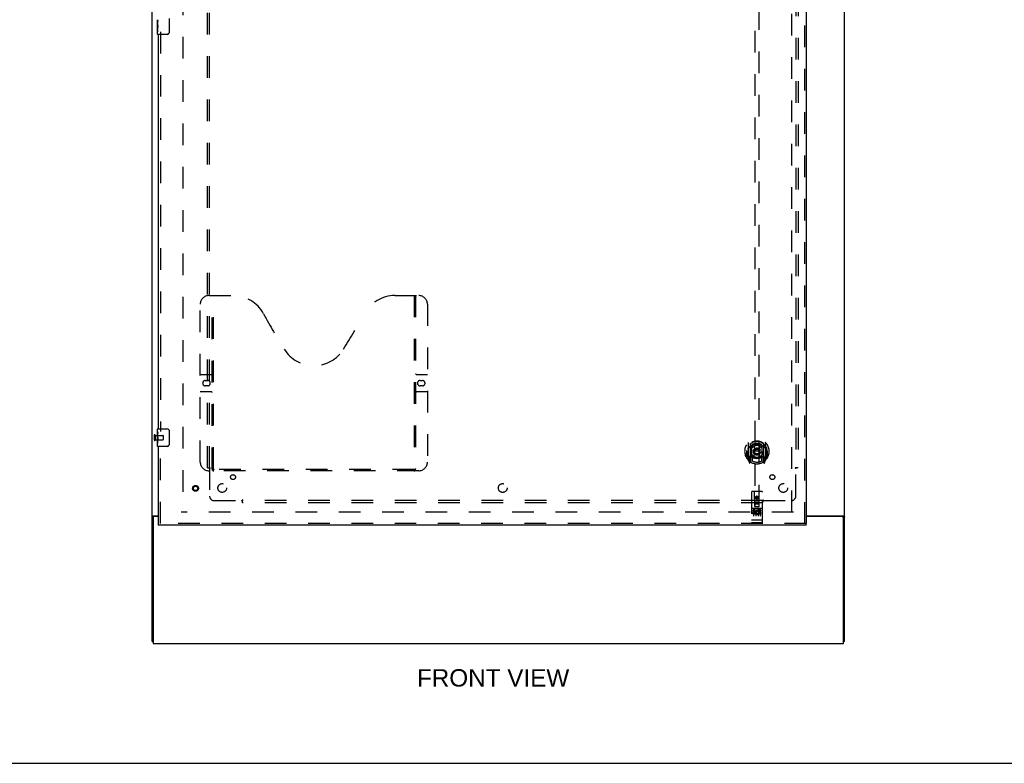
# Model space of a CAD drawing. Header units: inches. Extents: x 0 to 225, y 0 to 145.
# Tile 3 of 14: x 56 to 112, y 0 to 42. Entities that reach past the tile are written whole.
import ezdxf

# ---------------------------------------------------------------- set-up
doc = ezdxf.new("R2010")
doc.units = ezdxf.units.IN
doc.header["$LTSCALE"] = 12.355357
doc.header["$MEASUREMENT"] = 0
doc.linetypes.add('HIDDEN', pattern=[0.2, 0.1, -0.1])
doc.layers.get('0').update_dxf_attribs({"linetype": 'CONTINUOUS'})
for name, color, linetype in [('DEFAULT_2', 8, 'HIDDEN'), ('DIMENSIONS', 7, 'CONTINUOUS'), ('DOOR_ASSEMBLY', 7, 'CONTINUOUS'), ('SUBPANEL', 7, 'CONTINUOUS')]:
    doc.layers.add(name, color=color, linetype=linetype)
doc.styles.get("Standard").update_dxf_attribs({"font": 'arial.ttf'})

msp = doc.modelspace()

# ---------------------------------------------------------------- linework, layer by layer
at = {"color": 7, "linetype": 'Continuous'}
for p, q in [((63.711, 6.956), (63.711, 96.706)), ((103.211, 6.956), (103.211, 96.706)), ((63.809, 14.074), (63.711, 14.074)), ((63.772, 14.112), (64.086, 14.112)), ((64.086, 14.081), (63.836, 14.081)), ((101.024, 14.112), (103.15, 14.112)), ((103.086, 14.081), (101.024, 14.081)), ((103.114, 14.074), (103.211, 14.074)), ((63.774, 14.018), (63.774, 6.831)), ((103.149, 6.831), (103.149, 14.018)), ((63.711, 6.956), (63.774, 6.956)), ((63.774, 6.831), (103.149, 6.831)), ((103.211, 6.956), (103.149, 6.956)), ((0, 0), (224.643, 0))]:
    msp.add_line(p, q, dxfattribs=at)
for points in [[(63.739, 14.097), (63.735, 14.095), (63.732, 14.094), (63.728, 14.092), (63.725, 14.091), (63.722, 14.089), (63.719, 14.087), (63.717, 14.085), (63.715, 14.084), (63.714, 14.082), (63.713, 14.08), (63.712, 14.078), (63.711, 14.076), (63.711, 14.074)], [(63.772, 14.112), (63.769, 14.11), (63.767, 14.109), (63.763, 14.107), (63.76, 14.105), (63.756, 14.103), (63.752, 14.102), (63.748, 14.1), (63.739, 14.097)], [(103.15, 14.112), (103.153, 14.11), (103.155, 14.109), (103.159, 14.107), (103.162, 14.105), (103.166, 14.103), (103.17, 14.102), (103.175, 14.1)], [(103.175, 14.1), (103.183, 14.097), (103.187, 14.095), (103.19, 14.094), (103.194, 14.092), (103.197, 14.091), (103.2, 14.089), (103.203, 14.087), (103.205, 14.085), (103.207, 14.084), (103.208, 14.082), (103.21, 14.08), (103.21, 14.078), (103.211, 14.076), (103.211, 14.074)]]:
    msp.add_lwpolyline(points, dxfattribs=at)
at = {"color": 3, "linetype": 'Continuous'}
for points in [[(63.853, 14.091), (63.848, 14.088), (63.846, 14.087), (63.844, 14.085), (63.842, 14.084), (63.84, 14.082), (63.839, 14.081)], [(63.866, 14.112), (63.867, 14.11), (63.867, 14.108), (63.867, 14.106), (63.866, 14.105), (63.866, 14.103), (63.865, 14.101), (63.864, 14.099), (63.862, 14.098), (63.861, 14.096), (63.859, 14.095), (63.857, 14.093), (63.855, 14.092), (63.853, 14.091)], [(103.056, 14.112), (103.055, 14.11), (103.055, 14.108), (103.056, 14.106), (103.056, 14.105), (103.057, 14.103), (103.057, 14.101), (103.059, 14.099), (103.06, 14.098), (103.062, 14.096), (103.063, 14.095), (103.065, 14.093), (103.067, 14.092), (103.069, 14.091), (103.074, 14.088)], [(103.074, 14.088), (103.076, 14.087), (103.078, 14.085), (103.08, 14.084), (103.082, 14.082), (103.083, 14.081)]]:
    msp.add_lwpolyline(points, dxfattribs=at)
at = {"color": 7, "linetype": 'Continuous'}
for centre, start, end in [((63.836, 14.018), 90, 180), ((103.086, 14.018), 0, 90)]:
    msp.add_arc(centre, 0.0625, start, end, dxfattribs=at)
at = {"layer": 'DEFAULT_2', "color": 8, "linetype": 'HIDDEN'}
for p, q in [((65.461, 93.331), (65.461, 14.331)), ((100.211, 14.331), (100.211, 93.331)), ((63.836, 18.723), (63.836, 18.439)), ((63.879, 18.723), (63.879, 18.439)), ((63.879, 18.705), (64.326, 18.705)), ((64.336, 18.695), (64.336, 18.467)), ((63.879, 18.457), (64.326, 18.457)), ((100.305, 14.331), (65.367, 14.331))]:
    msp.add_line(p, q, dxfattribs=at)
for centre, radius, start, end in [((63.858, 18.723), 0.0215, 0, 180), ((64.326, 18.695), 0.01, 0, 90), ((63.858, 18.439), 0.0215, 180, 360), ((64.326, 18.467), 0.01, 270, 360)]:
    msp.add_arc(centre, radius, start, end, dxfattribs=at)
at = {"layer": 'DOOR_ASSEMBLY', "color": 8, "linetype": 'HIDDEN'}
for p, q in [((100.92, 93.977), (100.92, 13.685)), ((98.086, 51.66), (98.086, 14.658)), ((98.336, 14.658), (98.336, 51.66)), ((64.19, 41.736), (64.19, 18.926)), ((66.96, 26.685), (68.315, 26.685)), ((67.135, 16.775), (67.135, 26.685)), ((67.215, 16.805), (67.215, 26.685)), ((77.565, 26.685), (78.92, 26.685)), ((78.665, 26.685), (78.665, 16.805)), ((78.745, 26.685), (78.745, 16.775)), ((66.46, 17.185), (66.46, 26.185)), ((79.42, 26.185), (79.42, 17.185)), ((66.46, 22.185), (67.095, 22.185)), ((78.785, 22.185), (79.42, 22.185)), ((66.747, 21.835), (66.884, 21.835)), ((66.884, 21.535), (66.747, 21.535)), ((78.997, 21.835), (79.134, 21.835)), ((79.134, 21.535), (78.997, 21.535)), ((67.095, 21.185), (66.46, 21.185)), ((79.42, 21.185), (78.785, 21.185)), ((64.19, 13.685), (64.19, 18.236)), ((97.711, 18.286), (97.711, 17.319)), ((97.829, 18.232), (97.829, 17.216)), ((97.836, 18.207), (97.836, 17.204)), ((97.929, 17.484), (97.929, 18.115)), ((97.936, 18.168), (97.936, 18.065)), ((98.048, 18.142), (98.079, 17.802)), ((98.374, 18.142), (98.344, 17.802)), ((98.486, 18.065), (98.486, 18.168)), ((98.494, 18.115), (98.494, 17.484)), ((98.586, 18.207), (98.586, 17.204)), ((98.594, 18.232), (98.594, 17.216)), ((98.711, 17.319), (98.711, 18.286)), ((97.629, 17.802), (97.644, 17.802)), ((97.629, 17.802), (97.629, 17.414)), ((97.636, 17.849), (97.636, 17.852)), ((97.636, 17.391), (97.636, 17.849)), ((97.829, 17.473), (97.769, 17.473)), ((97.769, 17.473), (97.769, 17.323)), ((97.839, 17.436), (97.839, 17.229)), ((97.929, 17.474), (97.856, 17.474)), ((97.924, 17.456), (97.859, 17.456)), ((97.936, 17.504), (97.936, 17.251)), ((98.048, 17.458), (98.079, 17.802)), ((98.344, 17.802), (98.079, 17.802)), ((98.374, 17.458), (98.344, 17.802)), ((98.486, 17.251), (98.486, 17.504)), ((98.566, 17.474), (98.494, 17.474)), ((98.564, 17.456), (98.498, 17.456)), ((98.584, 17.229), (98.584, 17.436)), ((98.654, 17.473), (98.594, 17.473)), ((98.654, 17.323), (98.654, 17.473)), ((98.794, 17.802), (98.779, 17.802)), ((98.786, 17.849), (98.786, 17.852)), ((98.786, 17.391), (98.786, 17.849)), ((98.794, 17.802), (98.794, 17.414)), ((97.715, 17.308), (97.786, 17.132)), ((97.769, 17.323), (97.836, 17.323)), ((97.806, 17.377), (97.777, 17.331)), ((97.807, 17.213), (97.812, 17.21)), ((97.814, 17.135), (97.829, 17.216)), ((97.906, 17.154), (97.836, 17.263)), ((98.586, 17.263), (98.516, 17.154)), ((98.586, 17.323), (98.654, 17.323)), ((98.594, 17.216), (98.608, 17.135)), ((98.614, 17.212), (98.615, 17.213)), ((98.615, 17.213), (98.615, 17.213)), ((98.615, 17.213), (98.615, 17.213)), ((98.645, 17.331), (98.616, 17.377)), ((98.636, 17.132), (98.707, 17.308)), ((78.92, 16.685), (66.96, 16.685)), ((78.661, 16.765), (67.219, 16.765)), ((97.899, 15.468), (97.899, 13.743)), ((98.494, 15.498), (97.929, 15.498)), ((98.085, 14.658), (98.081, 15.468)), ((98.211, 15.231), (98.149, 15.195)), ((98.149, 15.195), (98.159, 15.189)), ((98.149, 15.195), (98.149, 15.123)), ((98.211, 15.219), (98.159, 15.189)), ((98.159, 15.189), (98.159, 15.128)), ((98.274, 15.195), (98.211, 15.231)), ((98.211, 15.231), (98.211, 15.219)), ((98.264, 15.189), (98.211, 15.219)), ((98.274, 15.195), (98.264, 15.189)), ((98.264, 15.128), (98.264, 15.189)), ((98.274, 15.123), (98.274, 15.195)), ((98.338, 14.658), (98.341, 15.468)), ((98.524, 13.743), (98.524, 15.468)), ((98.084, 14.908), (98.339, 14.908)), ((98.085, 14.658), (98.086, 14.658)), ((98.086, 14.658), (98.336, 14.658)), ((98.296, 14.783), (98.126, 14.783)), ((98.149, 15.123), (98.159, 15.128)), ((98.149, 15.123), (98.211, 15.086)), ((98.159, 15.128), (98.211, 15.098)), ((98.211, 15.098), (98.264, 15.128)), ((98.211, 15.086), (98.274, 15.123)), ((98.211, 15.086), (98.211, 15.098)), ((98.274, 15.123), (98.264, 15.128)), ((98.336, 14.658), (98.338, 14.658)), ((98.494, 14.541), (97.929, 14.541)), ((98.067, 14.419), (97.974, 14.419)), ((97.974, 14.419), (97.974, 14.377)), ((98.067, 14.377), (97.974, 14.377)), ((98, 14.525), (98.172, 14.525)), ((98.024, 14.41), (98.024, 14.104)), ((98.071, 14.333), (98.024, 14.333)), ((98.067, 14.292), (98.038, 14.292)), ((98.131, 14.249), (98.038, 14.249)), ((98.131, 14.206), (98.038, 14.206)), ((98.131, 14.249), (98.131, 14.206)), ((98.149, 14.41), (98.149, 14.104)), ((98.25, 14.525), (98.422, 14.525)), ((98.262, 14.254), (98.279, 14.215)), ((98.274, 14.41), (98.274, 14.104)), ((98.287, 14.384), (98.274, 14.365)), ((98.283, 14.409), (98.287, 14.407)), ((98.443, 14.419), (98.287, 14.419)), ((98.287, 14.419), (98.287, 14.407)), ((98.287, 14.384), (98.287, 14.206)), ((98.443, 14.206), (98.287, 14.206)), ((98.443, 14.377), (98.329, 14.377)), ((98.329, 14.377), (98.329, 14.333)), ((98.422, 14.333), (98.329, 14.333)), ((98.422, 14.291), (98.329, 14.291)), ((98.329, 14.291), (98.329, 14.249)), ((98.443, 14.249), (98.329, 14.249)), ((98.399, 14.41), (98.399, 14.104)), ((98.422, 14.333), (98.422, 14.291)), ((98.443, 14.419), (98.443, 14.377)), ((98.443, 14.249), (98.443, 14.206)), ((101.024, 13.685), (64.086, 13.685)), ((97.916, 13.872), (97.915, 13.872)), ((97.917, 13.872), (97.916, 13.872)), ((97.918, 13.872), (97.917, 13.872)), ((97.917, 13.872), (97.917, 13.872)), ((97.919, 13.872), (97.918, 13.872)), ((97.92, 13.872), (97.919, 13.872)), ((97.921, 13.872), (97.92, 13.872)), ((97.922, 13.871), (97.921, 13.872)), ((97.921, 13.872), (97.921, 13.872)), ((97.923, 13.871), (97.922, 13.871)), ((97.924, 13.871), (97.923, 13.871)), ((97.925, 13.871), (97.924, 13.871)), ((97.926, 13.871), (97.925, 13.871)), ((97.927, 13.871), (97.926, 13.871)), ((97.926, 13.871), (97.926, 13.871)), ((97.928, 13.871), (97.927, 13.871)), ((98.494, 13.871), (97.928, 13.871)), ((98.494, 13.713), (97.929, 13.713)), ((98.494, 13.871), (98.495, 13.871)), ((98.494, 13.871), (98.494, 13.871)), ((98.495, 13.871), (98.496, 13.871)), ((98.496, 13.871), (98.497, 13.871)), ((98.497, 13.871), (98.498, 13.871)), ((98.499, 13.871), (98.5, 13.871)), ((98.5, 13.871), (98.501, 13.872)), ((98.501, 13.872), (98.502, 13.872)), ((98.501, 13.872), (98.501, 13.872)), ((98.502, 13.872), (98.503, 13.872)), ((98.503, 13.872), (98.504, 13.872)), ((98.504, 13.872), (98.505, 13.872)), ((98.505, 13.872), (98.506, 13.872)), ((98.505, 13.872), (98.505, 13.872)), ((98.506, 13.872), (98.507, 13.872)), ((98.507, 13.872), (98.508, 13.872))]:
    msp.add_line(p, q, dxfattribs=at)
at = {"layer": 'DOOR_ASSEMBLY', "color": 3, "linetype": 'Continuous'}
for p, q in [((101.024, 93.977), (101.024, 13.685)), ((64.086, 19.081), (64.086, 41.581)), ((64.086, 13.685), (64.086, 18.081)), ((101.024, 13.581), (64.086, 13.581))]:
    msp.add_line(p, q, dxfattribs=at)
at = {"layer": 'DOOR_ASSEMBLY', "color": 7, "linetype": 'Continuous'}
for p, q in [((64.026, 42.162), (64.026, 42.419)), ((64.032, 42.364), (64.026, 42.364)), ((64.026, 42.196), (64.033, 42.196)), ((64.026, 41.596), (64.026, 42.16)), ((64.028, 42.133), (64.026, 42.133)), ((64.027, 42.135), (64.029, 42.113)), ((64.033, 42.196), (64.033, 42.332)), ((64.681, 42.481), (64.681, 41.681)), ((64.026, 42.001), (64.032, 42.001)), ((64.026, 41.965), (64.033, 41.965)), ((64.026, 41.902), (64.033, 41.902)), ((64.026, 41.735), (64.033, 41.735)), ((64.033, 41.735), (64.033, 41.965)), ((64.581, 41.581), (64.041, 41.581)), ((64.026, 18.92), (64.026, 19.066)), ((64.026, 18.662), (64.026, 18.919)), ((64.032, 18.864), (64.026, 18.864)), ((64.026, 18.696), (64.033, 18.696)), ((64.026, 18.096), (64.026, 18.66)), ((64.028, 18.633), (64.026, 18.633)), ((64.027, 18.635), (64.029, 18.613)), ((64.033, 18.696), (64.033, 18.832)), ((64.041, 19.081), (64.581, 19.081)), ((64.681, 18.981), (64.681, 18.181)), ((64.026, 18.501), (64.032, 18.501)), ((64.026, 18.465), (64.033, 18.465)), ((64.026, 18.402), (64.033, 18.402)), ((64.026, 18.235), (64.033, 18.235)), ((64.033, 18.235), (64.033, 18.465)), ((64.581, 18.081), (64.041, 18.081)), ((64.086, 13.581), (64.086, 13.685)), ((101.024, 13.581), (101.024, 13.685))]:
    msp.add_line(p, q, dxfattribs=at)
for points in [[(64.026, 42.42), (64.026, 42.416), (64.027, 42.412), (64.027, 42.406), (64.029, 42.393)], [(64.026, 42.162), (64.026, 42.154), (64.027, 42.145), (64.027, 42.135)], [(64.029, 42.393), (64.03, 42.386), (64.031, 42.377), (64.031, 42.369)], [(64.031, 42.369), (64.032, 42.36), (64.033, 42.351), (64.033, 42.342), (64.033, 42.332)], [(64.029, 42.113), (64.03, 42.101), (64.031, 42.089), (64.032, 42.077), (64.033, 42.064), (64.033, 42.052), (64.033, 42.039), (64.033, 42.026), (64.033, 42.013), (64.032, 42.001), (64.031, 41.988), (64.03, 41.976)], [(64.681, 41.681), (64.681, 41.674), (64.68, 41.668), (64.679, 41.662), (64.678, 41.656), (64.676, 41.65), (64.674, 41.645)], [(64.026, 18.92), (64.026, 18.916), (64.027, 18.912), (64.027, 18.906), (64.029, 18.893)], [(64.026, 18.662), (64.026, 18.654), (64.027, 18.645), (64.027, 18.635)], [(64.029, 18.893), (64.03, 18.886), (64.031, 18.877), (64.031, 18.869)], [(64.029, 18.613), (64.03, 18.601), (64.031, 18.589), (64.032, 18.577), (64.033, 18.564), (64.033, 18.552), (64.033, 18.539), (64.033, 18.526), (64.033, 18.513), (64.032, 18.501), (64.031, 18.488), (64.03, 18.476)], [(64.031, 18.869), (64.032, 18.86), (64.033, 18.851), (64.033, 18.842), (64.033, 18.832)], [(64.674, 19.017), (64.676, 19.011), (64.678, 19.005), (64.679, 18.999), (64.68, 18.993), (64.681, 18.987), (64.681, 18.981)], [(64.681, 18.181), (64.681, 18.174), (64.68, 18.168), (64.679, 18.162), (64.678, 18.156), (64.676, 18.15), (64.674, 18.145)]]:
    msp.add_lwpolyline(points, dxfattribs=at)
at = {"layer": 'DOOR_ASSEMBLY', "color": 8, "linetype": 'HIDDEN'}
for points in [[(97.757, 18.017), (97.755, 18.016), (97.754, 18.015), (97.752, 18.013), (97.751, 18.012), (97.749, 18.01), (97.747, 18.009), (97.746, 18.007), (97.744, 18.005), (97.742, 18.003), (97.74, 18.002), (97.738, 18), (97.737, 17.998), (97.735, 17.996), (97.733, 17.993), (97.731, 17.991), (97.729, 17.989), (97.727, 17.986), (97.725, 17.984), (97.723, 17.981), (97.72, 17.978), (97.718, 17.976), (97.716, 17.973), (97.714, 17.969), (97.711, 17.966), (97.709, 17.963), (97.706, 17.959), (97.704, 17.956), (97.701, 17.952), (97.699, 17.948), (97.696, 17.944), (97.693, 17.94), (97.691, 17.935), (97.688, 17.931), (97.685, 17.926), (97.682, 17.921), (97.679, 17.916)], [(98.023, 18.159), (98.029, 18.161), (98.034, 18.162), (98.039, 18.163), (98.045, 18.165), (98.05, 18.166), (98.056, 18.167), (98.061, 18.169), (98.067, 18.17), (98.072, 18.171), (98.078, 18.172), (98.083, 18.173), (98.089, 18.174), (98.094, 18.175), (98.1, 18.176), (98.105, 18.177), (98.111, 18.178), (98.116, 18.178), (98.122, 18.179), (98.127, 18.18), (98.133, 18.18), (98.138, 18.181), (98.144, 18.182), (98.15, 18.182), (98.155, 18.183), (98.161, 18.183), (98.166, 18.183), (98.172, 18.184), (98.178, 18.184), (98.183, 18.184), (98.189, 18.184), (98.194, 18.185), (98.2, 18.185), (98.205, 18.185), (98.211, 18.185), (98.217, 18.185), (98.222, 18.185), (98.228, 18.185), (98.233, 18.184), (98.239, 18.184), (98.245, 18.184), (98.25, 18.184), (98.256, 18.183), (98.261, 18.183), (98.267, 18.183), (98.273, 18.182), (98.278, 18.182), (98.284, 18.181), (98.289, 18.18), (98.295, 18.18), (98.3, 18.179), (98.306, 18.178), (98.311, 18.178), (98.317, 18.177), (98.323, 18.176), (98.328, 18.175), (98.334, 18.174), (98.339, 18.173), (98.345, 18.172), (98.35, 18.171), (98.356, 18.17), (98.361, 18.169), (98.366, 18.167), (98.372, 18.166), (98.377, 18.165), (98.383, 18.163), (98.388, 18.162), (98.394, 18.161), (98.399, 18.159)], [(98.744, 17.916), (98.74, 17.921), (98.737, 17.926), (98.734, 17.931), (98.732, 17.935), (98.729, 17.94), (98.726, 17.944), (98.723, 17.948), (98.721, 17.952), (98.718, 17.956), (98.716, 17.959), (98.713, 17.963), (98.711, 17.966), (98.709, 17.969), (98.706, 17.973), (98.704, 17.975), (98.702, 17.978), (98.7, 17.981), (98.697, 17.984), (98.695, 17.986), (98.693, 17.989), (98.691, 17.991), (98.689, 17.993), (98.687, 17.996), (98.686, 17.998), (98.684, 18), (98.682, 18.002), (98.68, 18.003), (98.678, 18.005), (98.677, 18.007), (98.675, 18.009), (98.673, 18.01), (98.672, 18.012), (98.67, 18.013), (98.668, 18.015), (98.667, 18.016), (98.665, 18.017)], [(67.125, 16.805), (67.141, 16.794), (67.157, 16.784), (67.173, 16.776), (67.189, 16.77), (67.204, 16.766), (67.219, 16.765)], [(78.661, 16.765), (78.676, 16.766), (78.692, 16.77), (78.707, 16.776), (78.723, 16.784), (78.739, 16.794), (78.755, 16.805)], [(97.994, 14.524), (97.994, 14.524), (97.994, 14.524), (97.994, 14.524), (97.994, 14.524), (97.994, 14.524), (97.994, 14.524), (97.994, 14.524), (97.994, 14.524), (97.994, 14.524), (97.995, 14.525), (97.995, 14.525), (97.995, 14.525), (97.995, 14.525), (97.995, 14.525), (97.995, 14.525), (97.995, 14.525), (97.995, 14.525), (97.995, 14.525), (97.996, 14.525), (97.996, 14.525), (97.996, 14.525), (97.996, 14.525), (97.996, 14.525), (97.996, 14.525), (97.996, 14.525), (97.997, 14.525), (97.997, 14.525), (97.997, 14.525), (97.997, 14.525), (97.997, 14.525), (97.997, 14.525), (97.997, 14.525), (97.998, 14.525), (97.998, 14.525), (97.998, 14.525), (97.998, 14.525), (97.998, 14.525), (97.999, 14.525), (97.999, 14.525), (97.999, 14.525), (97.999, 14.525), (97.999, 14.525), (98, 14.525), (98, 14.525), (98, 14.525)], [(98.172, 14.525), (98.172, 14.525), (98.172, 14.525), (98.173, 14.525), (98.173, 14.525), (98.173, 14.525), (98.173, 14.525), (98.173, 14.525), (98.174, 14.525), (98.174, 14.525), (98.174, 14.525), (98.174, 14.525), (98.174, 14.525), (98.174, 14.525), (98.175, 14.525), (98.175, 14.525), (98.175, 14.525), (98.175, 14.525), (98.175, 14.525), (98.175, 14.525), (98.176, 14.525), (98.176, 14.525), (98.176, 14.525), (98.176, 14.525), (98.176, 14.525), (98.176, 14.525), (98.176, 14.525), (98.177, 14.525), (98.177, 14.525), (98.177, 14.525), (98.177, 14.525), (98.177, 14.525), (98.177, 14.525), (98.177, 14.525), (98.177, 14.525), (98.178, 14.525), (98.178, 14.525), (98.178, 14.524), (98.178, 14.524), (98.178, 14.524), (98.178, 14.524), (98.178, 14.524), (98.178, 14.524), (98.178, 14.524), (98.178, 14.524), (98.178, 14.524), (98.179, 14.524)], [(98.244, 14.524), (98.244, 14.524), (98.244, 14.524), (98.244, 14.524), (98.244, 14.524), (98.244, 14.524), (98.244, 14.524), (98.244, 14.524), (98.244, 14.524), (98.244, 14.524), (98.245, 14.525), (98.245, 14.525), (98.245, 14.525), (98.245, 14.525), (98.245, 14.525), (98.245, 14.525), (98.245, 14.525), (98.245, 14.525), (98.245, 14.525), (98.246, 14.525), (98.246, 14.525), (98.246, 14.525), (98.246, 14.525), (98.246, 14.525), (98.246, 14.525), (98.246, 14.525), (98.247, 14.525), (98.247, 14.525), (98.247, 14.525), (98.247, 14.525), (98.247, 14.525), (98.247, 14.525), (98.247, 14.525), (98.248, 14.525), (98.248, 14.525), (98.248, 14.525), (98.248, 14.525), (98.248, 14.525), (98.249, 14.525), (98.249, 14.525), (98.249, 14.525), (98.249, 14.525), (98.249, 14.525), (98.25, 14.525), (98.25, 14.525), (98.25, 14.525)], [(98.422, 14.525), (98.422, 14.525), (98.422, 14.525), (98.423, 14.525), (98.423, 14.525), (98.423, 14.525), (98.423, 14.525), (98.423, 14.525), (98.424, 14.525), (98.424, 14.525), (98.424, 14.525), (98.424, 14.525), (98.424, 14.525), (98.425, 14.525), (98.425, 14.525), (98.425, 14.525), (98.425, 14.525), (98.425, 14.525), (98.425, 14.525), (98.425, 14.525), (98.426, 14.525), (98.426, 14.525), (98.426, 14.525), (98.426, 14.525), (98.426, 14.525), (98.426, 14.525), (98.426, 14.525), (98.427, 14.525), (98.427, 14.525), (98.427, 14.525), (98.427, 14.525), (98.427, 14.525), (98.427, 14.525), (98.427, 14.525), (98.427, 14.525), (98.428, 14.525), (98.428, 14.525), (98.428, 14.524), (98.428, 14.524), (98.428, 14.524), (98.428, 14.524), (98.428, 14.524), (98.428, 14.524), (98.428, 14.524), (98.428, 14.524), (98.428, 14.524), (98.429, 14.524)], [(97.915, 13.872), (97.914, 13.872), (97.914, 13.872), (97.914, 13.872), (97.913, 13.872), (97.913, 13.872), (97.913, 13.872), (97.912, 13.872), (97.912, 13.873), (97.912, 13.873), (97.911, 13.873), (97.911, 13.873), (97.911, 13.873), (97.91, 13.873), (97.91, 13.873), (97.91, 13.873), (97.909, 13.873), (97.909, 13.873), (97.909, 13.873), (97.908, 13.873), (97.908, 13.873), (97.908, 13.873), (97.907, 13.873), (97.907, 13.874), (97.907, 13.874), (97.906, 13.874), (97.906, 13.874), (97.906, 13.874), (97.906, 13.874), (97.905, 13.874), (97.905, 13.874), (97.905, 13.874), (97.905, 13.874), (97.904, 13.874), (97.904, 13.874), (97.904, 13.875), (97.904, 13.875), (97.903, 13.875), (97.903, 13.875), (97.903, 13.875), (97.903, 13.875), (97.903, 13.875), (97.902, 13.875), (97.902, 13.875), (97.902, 13.875), (97.902, 13.875), (97.902, 13.876), (97.901, 13.876), (97.901, 13.876), (97.901, 13.876), (97.901, 13.876), (97.901, 13.876), (97.901, 13.876), (97.9, 13.876), (97.9, 13.876), (97.9, 13.876), (97.9, 13.876), (97.9, 13.877), (97.9, 13.877), (97.9, 13.877), (97.9, 13.877), (97.899, 13.877), (97.899, 13.877), (97.899, 13.877), (97.899, 13.877), (97.899, 13.877), (97.899, 13.877), (97.899, 13.878), (97.899, 13.878), (97.899, 13.878), (97.899, 13.878), (97.899, 13.878), (97.899, 13.878), (97.899, 13.878), (97.899, 13.878), (97.899, 13.878), (97.899, 13.879), (97.899, 13.879), (97.899, 13.879)], [(98.498, 13.871), (98.498, 13.871), (98.499, 13.871)], [(98.508, 13.872), (98.508, 13.872), (98.508, 13.872), (98.509, 13.872), (98.509, 13.872), (98.51, 13.872), (98.51, 13.872), (98.51, 13.873), (98.511, 13.873), (98.511, 13.873), (98.511, 13.873), (98.512, 13.873), (98.512, 13.873), (98.512, 13.873), (98.513, 13.873), (98.513, 13.873), (98.513, 13.873), (98.514, 13.873), (98.514, 13.873), (98.514, 13.873), (98.514, 13.873), (98.515, 13.873), (98.515, 13.874), (98.515, 13.874), (98.516, 13.874), (98.516, 13.874), (98.516, 13.874), (98.517, 13.874), (98.517, 13.874), (98.517, 13.874), (98.517, 13.874), (98.518, 13.874), (98.518, 13.874), (98.518, 13.874), (98.518, 13.875), (98.519, 13.875), (98.519, 13.875), (98.519, 13.875), (98.519, 13.875), (98.519, 13.875), (98.52, 13.875), (98.52, 13.875), (98.52, 13.875), (98.52, 13.875), (98.52, 13.875), (98.521, 13.876), (98.521, 13.876), (98.521, 13.876), (98.521, 13.876), (98.521, 13.876), (98.521, 13.876), (98.522, 13.876), (98.522, 13.876), (98.522, 13.876), (98.522, 13.876), (98.522, 13.876), (98.522, 13.877), (98.522, 13.877), (98.523, 13.877), (98.523, 13.877), (98.523, 13.877), (98.523, 13.877), (98.523, 13.877), (98.523, 13.877), (98.523, 13.877), (98.523, 13.877), (98.523, 13.878), (98.523, 13.878), (98.523, 13.878), (98.523, 13.878), (98.523, 13.878), (98.523, 13.878), (98.524, 13.878), (98.524, 13.878), (98.524, 13.878), (98.524, 13.879), (98.524, 13.879), (98.524, 13.879)]]:
    msp.add_lwpolyline(points, dxfattribs=at)
for centre, radius in [((98.211, 17.784), 0.35), ((98.211, 17.784), 0.335), ((98.211, 17.784), 0.205), ((98.211, 17.784), 0.133), ((66.19, 15.685), 0.164), ((66.19, 15.685), 0.124), ((98.211, 15.158), 0.085), ((98.211, 15.158), 0.0845)]:
    msp.add_circle(centre, radius, dxfattribs=at)
at = {"layer": 'DOOR_ASSEMBLY', "color": 7, "linetype": 'Continuous'}
for centre, radius, start, end in [((64.041, 41.596), 0.015, 180, 270), ((64.581, 41.681), 0.1, 270, 338.8001), ((64.041, 19.066), 0.015, 90, 180), ((64.581, 18.981), 0.1, 21.1999, 90), ((64.041, 18.096), 0.015, 180, 270), ((64.581, 18.181), 0.1, 270, 338.8001)]:
    msp.add_arc(centre, radius, start, end, dxfattribs=at)
at = {"layer": 'DOOR_ASSEMBLY', "color": 8, "linetype": 'HIDDEN'}
for centre, radius, start, end in [((66.96, 26.185), 0.5, 90, 180), ((68.315, 24.685), 2, 28.4813, 90), ((77.565, 24.685), 2, 90, 151.5187), ((78.92, 26.185), 0.5, 0, 90), ((104.623, 44.383), 39.307, 208.4813, 211.8705), ((41.257, 44.383), 39.307, 328.1295, 331.5187), ((72.94, 24.685), 2, 211.8705, 328.1295), ((67.095, 22.225), 0.04, 270, 360), ((78.785, 22.225), 0.04, 180, 270), ((66.747, 21.685), 0.15, 90, 270), ((66.884, 21.685), 0.15, 270, 90), ((78.997, 21.685), 0.15, 90, 270), ((79.134, 21.685), 0.15, 270, 90), ((67.095, 21.145), 0.04, 0, 90), ((78.785, 21.145), 0.04, 90, 180), ((98.211, 17.802), 0.7, 305.5126, 234.4874), ((98.211, 17.8), 0.583, 0.2464, 179.7536), ((98.211, 17.774), 0.58, 7.6622, 172.3378), ((97.726, 18.286), 0.015, 135.0748, 180), ((98.211, 17.485), 0.7, 49.529, 130.471), ((97.844, 18.232), 0.015, 130.3587, 180), ((97.856, 18.207), 0.02, 129.3378, 179.9984), ((97.944, 18.115), 0.015, 112.9863, 180), ((98.211, 17.774), 0.48, 55.0461, 124.9539), ((97.966, 18.065), 0.03, 180, 311.1261), ((98.211, 17.784), 0.343, 48.8739, 131.1261), ((98.029, 18.14), 0.02, 5.0796, 105.5752), ((98.394, 18.14), 0.02, 74.4248, 174.9204), ((98.456, 18.065), 0.03, 228.8739, 360), ((98.479, 18.115), 0.015, 0, 67.0137), ((98.566, 18.207), 0.02, 0, 50.6594), ((98.579, 18.232), 0.015, 0, 49.6413), ((98.696, 18.286), 0.015, 0, 44.9252), ((97.656, 17.849), 0.02, 172.3378, 180), ((98.211, 18.115), 0.7, 233.2319, 306.7681), ((97.648, 17.478), 0.188, 327.3208, 360), ((97.856, 17.454), 0.02, 90, 180), ((97.859, 17.436), 0.02, 90, 180), ((97.924, 17.436), 0.02, 66.536, 90), ((97.944, 17.484), 0.015, 180, 247.0137), ((98.211, 18.097), 0.7, 246.536, 293.464), ((97.966, 17.504), 0.03, 48.8739, 180), ((98.211, 17.784), 0.343, 228.8739, 311.1261), ((98.028, 17.46), 0.02, 254.3869, 354.9204), ((98.394, 17.46), 0.02, 185.0796, 285.6131), ((98.456, 17.504), 0.03, 0, 131.1261), ((98.479, 17.484), 0.015, 292.9863, 360), ((98.498, 17.436), 0.02, 90, 113.464), ((98.564, 17.436), 0.02, 0, 90), ((98.566, 17.454), 0.02, 0, 90), ((98.774, 17.478), 0.188, 180, 212.6792), ((98.766, 17.849), 0.02, 0, 7.6622), ((66.96, 17.185), 0.5, 180, 270), ((78.92, 17.185), 0.5, 270, 360), ((97.656, 17.391), 0.02, 180, 215.2961), ((98.211, 17.784), 0.7, 215.2961, 324.7039), ((97.726, 17.319), 0.015, 180, 224.9252), ((97.781, 17.328), 0.005, 147.3208, 270), ((97.8, 17.138), 0.015, 201.8041, 350), ((97.816, 17.249), 0.02, 234.4874, 360), ((97.819, 17.229), 0.02, 234.7457, 360), ((97.856, 17.204), 0.02, 180, 238.5295), ((98.211, 17.784), 0.6, 242.7204, 297.2796), ((98.566, 17.204), 0.02, 301.4688, 359.9992), ((98.604, 17.229), 0.02, 180, 305.2543), ((98.606, 17.249), 0.02, 180, 305.5126), ((98.623, 17.138), 0.015, 190, 338.1959), ((98.641, 17.328), 0.005, 270, 32.6792), ((98.696, 17.319), 0.015, 315.0748, 360), ((98.766, 17.391), 0.02, 324.7039, 360), ((67.225, 16.775), 0.09, 180, 270), ((67.255, 16.805), 0.04, 180, 270), ((78.625, 16.805), 0.04, 270, 360), ((78.655, 16.775), 0.09, 270, 360), ((97.929, 15.468), 0.03, 90, 180), ((98.051, 15.468), 0.03, 0, 90), ((98.371, 15.468), 0.03, 90, 180), ((98.494, 15.468), 0.03, 0, 90), ((98.126, 14.743), 0.04, 90, 180), ((98.126, 14.698), 0.04, 180, 270), ((98.296, 14.743), 0.04, 0, 90), ((98.296, 14.698), 0.04, 270, 360), ((97.929, 14.571), 0.03, 180, 270), ((98.038, 14.27), 0.0644, 102.2995, 270.0775), ((98.038, 14.27), 0.0219, 89.9011, 270), ((98.067, 14.356), 0.0635, 270, 90), ((98.067, 14.355), 0.0219, 280.307, 90), ((98.237, 14.313), 0.107, 64.2636, 293.4027), ((98.237, 14.313), 0.0639, 54.8895, 293.4026), ((98.494, 14.571), 0.03, 270, 360), ((97.929, 13.743), 0.03, 180, 270), ((98.494, 13.743), 0.03, 270, 360)]:
    msp.add_arc(centre, radius, start, end, dxfattribs=at)
at = {"layer": 'DOOR_ASSEMBLY', "color": 7, "linetype": 'Continuous'}
for centre in [(64.289, 41.997), (64.289, 18.497)]:
    msp.add_ellipse(centre, major_axis=(0.263, 0), ratio=0.432808, start_param=3.141593, end_param=3.321581, dxfattribs=at)
at = {"layer": 'SUBPANEL', "color": 8, "linetype": 'HIDDEN'}
for p, q in [((66.867, 16.862), (66.867, 90.8)), ((66.992, 16.862), (66.992, 90.8)), ((100.43, 90.8), (100.43, 16.862)), ((100.555, 90.8), (100.555, 16.862)), ((66.867, 16.862), (66.954, 16.862)), ((66.954, 16.862), (67.033, 16.862)), ((100.468, 16.862), (100.389, 16.862)), ((100.555, 16.862), (100.468, 16.862)), ((66.974, 16.845), (66.98, 16.839)), ((66.992, 16.827), (66.992, 15.237)), ((100.43, 15.237), (100.43, 16.827)), ((67.242, 14.987), (68.832, 14.987)), ((68.867, 14.949), (68.867, 15.028)), ((98.555, 14.987), (68.867, 14.987)), ((68.867, 14.862), (68.867, 14.949)), ((98.555, 14.862), (68.867, 14.862)), ((98.555, 14.949), (98.555, 15.028)), ((98.555, 14.862), (98.555, 14.949)), ((98.572, 14.968), (98.578, 14.975)), ((98.59, 14.987), (100.18, 14.987))]:
    msp.add_line(p, q, dxfattribs=at)
for points in [[(66.954, 16.862), (66.956, 16.86), (66.958, 16.859), (66.96, 16.857), (66.962, 16.856), (66.964, 16.854), (66.966, 16.853), (66.967, 16.851), (66.969, 16.85), (66.971, 16.848), (66.972, 16.847), (66.974, 16.845)], [(67.033, 16.862), (67.033, 16.86), (67.032, 16.859), (67.031, 16.857), (67.03, 16.855), (67.029, 16.854), (67.028, 16.852), (67.026, 16.851), (67.025, 16.849), (67.023, 16.848), (67.022, 16.846), (67.02, 16.845), (67.018, 16.844), (67.016, 16.842), (67.014, 16.841), (67.012, 16.84)], [(100.389, 16.862), (100.39, 16.86), (100.39, 16.859), (100.391, 16.857), (100.392, 16.855), (100.393, 16.854), (100.394, 16.852), (100.396, 16.851), (100.397, 16.849), (100.399, 16.848), (100.401, 16.846), (100.402, 16.845), (100.404, 16.844), (100.406, 16.842), (100.408, 16.841), (100.411, 16.84), (100.415, 16.837)], [(100.468, 16.862), (100.466, 16.86), (100.464, 16.859), (100.462, 16.857), (100.46, 16.856), (100.458, 16.854), (100.456, 16.853), (100.455, 16.851), (100.453, 16.85), (100.452, 16.848), (100.45, 16.847), (100.449, 16.845)], [(66.98, 16.839), (66.982, 16.837), (66.984, 16.835), (66.986, 16.833), (66.987, 16.831), (66.989, 16.83), (66.991, 16.828), (66.992, 16.827)], [(67.012, 16.84), (67.007, 16.837), (67.005, 16.835), (67.002, 16.834), (67, 16.833), (66.998, 16.831), (66.996, 16.83), (66.994, 16.828), (66.992, 16.827)], [(100.415, 16.837), (100.417, 16.835), (100.42, 16.834), (100.422, 16.833), (100.424, 16.831), (100.426, 16.83), (100.428, 16.828), (100.43, 16.827)], [(100.449, 16.845), (100.442, 16.839), (100.44, 16.837), (100.438, 16.835), (100.437, 16.833), (100.435, 16.831), (100.433, 16.83), (100.431, 16.828), (100.43, 16.827)], [(68.867, 15.028), (68.866, 15.027), (68.864, 15.026), (68.862, 15.026), (68.861, 15.025), (68.859, 15.024), (68.857, 15.022), (68.856, 15.021), (68.854, 15.02), (68.853, 15.018), (68.852, 15.016), (68.85, 15.015), (68.849, 15.013), (68.848, 15.011), (68.846, 15.009), (68.845, 15.006), (68.844, 15.004), (68.842, 15.002), (68.841, 14.999), (68.839, 14.997), (68.838, 14.995), (68.836, 14.993), (68.835, 14.991), (68.833, 14.989), (68.832, 14.987)], [(68.85, 14.968), (68.844, 14.975), (68.842, 14.977), (68.84, 14.978), (68.838, 14.98), (68.837, 14.982), (68.835, 14.984), (68.833, 14.986), (68.832, 14.987)], [(68.867, 14.949), (68.866, 14.951), (68.864, 14.953), (68.863, 14.955), (68.861, 14.957), (68.859, 14.959), (68.858, 14.96), (68.856, 14.962), (68.855, 14.964), (68.853, 14.965), (68.852, 14.967), (68.85, 14.968)], [(98.555, 15.028), (98.557, 15.027), (98.558, 15.026), (98.56, 15.026), (98.562, 15.025), (98.563, 15.024), (98.565, 15.022), (98.566, 15.021), (98.568, 15.02), (98.569, 15.018), (98.571, 15.016), (98.572, 15.015), (98.573, 15.013), (98.575, 15.011), (98.576, 15.009), (98.577, 15.006)], [(98.555, 14.949), (98.556, 14.951), (98.558, 14.953), (98.56, 14.955), (98.561, 14.957), (98.563, 14.959), (98.564, 14.96), (98.566, 14.962), (98.567, 14.964), (98.569, 14.965), (98.57, 14.967), (98.572, 14.968)], [(98.577, 15.006), (98.58, 15.002), (98.581, 14.999), (98.583, 14.997), (98.584, 14.995), (98.586, 14.993), (98.587, 14.991), (98.589, 14.989), (98.59, 14.987)], [(98.578, 14.975), (98.58, 14.977), (98.582, 14.978), (98.584, 14.98), (98.586, 14.982), (98.587, 14.984), (98.589, 14.986), (98.59, 14.987)]]:
    msp.add_lwpolyline(points, dxfattribs=at)
for centre, radius in [((68.33, 16.325), 0.141), ((99.092, 16.325), 0.141), ((67.711, 15.706), 0.25), ((83.711, 15.706), 0.25), ((99.711, 15.706), 0.25)]:
    msp.add_circle(centre, radius, dxfattribs=at)
for centre, start, end in [((67.242, 15.237), 180, 270), ((100.18, 15.237), 270, 360)]:
    msp.add_arc(centre, 0.25, start, end, dxfattribs=at)

# ---------------------------------------------------------------- texts
at = {"layer": 'DIMENSIONS', "color": 2, "linetype": 'Continuous', "insert": (83.164, 5.37), "char_height": 0.9911, "width": 8.6728, "attachment_point": 2, "line_spacing_factor": 0.9}
msp.add_mtext('FRONT VIEW', dxfattribs=at)

doc.saveas('drawing.dxf')
